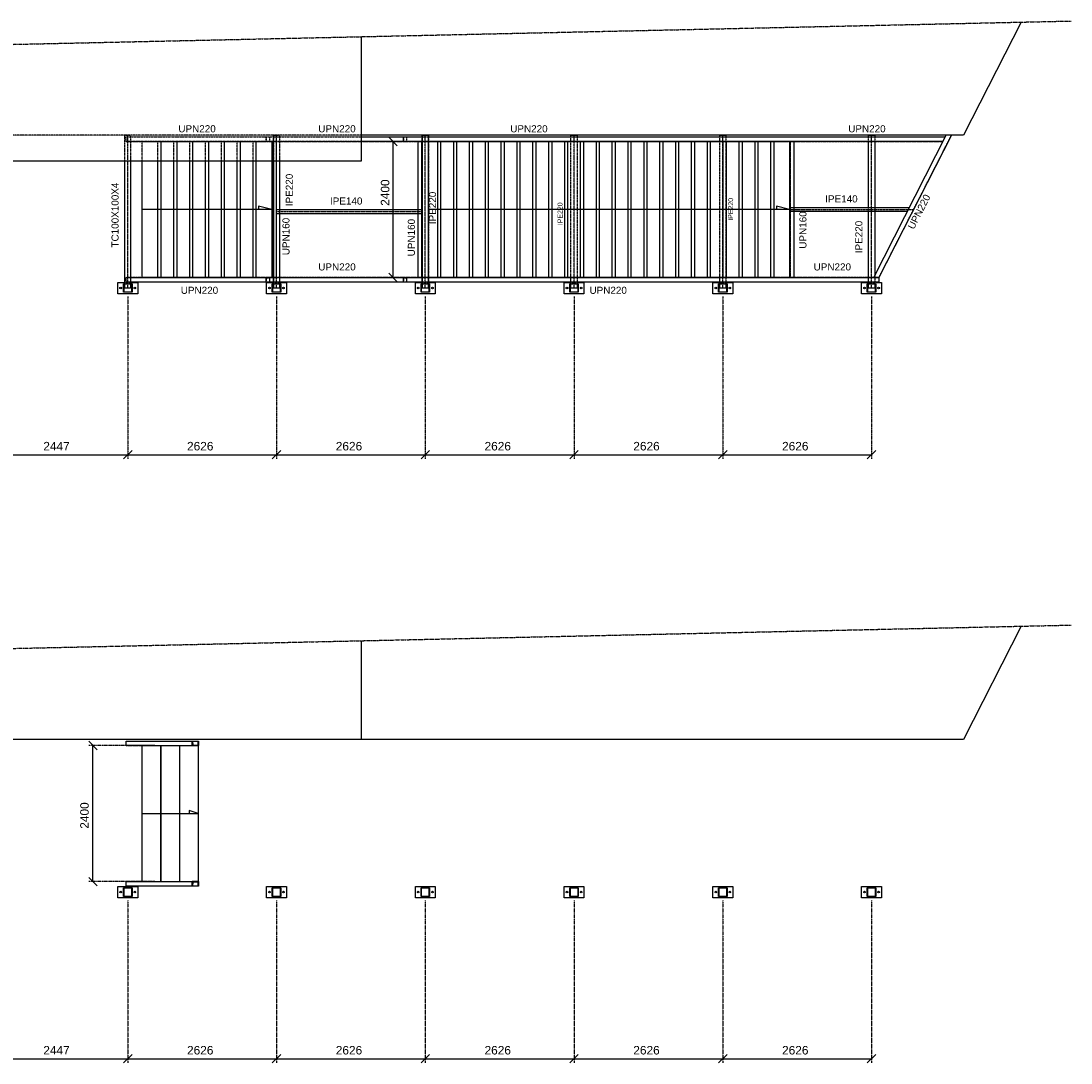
# Model space of a CAD drawing. Header units: millimetres. Extents: x -6159 to 201309, y -25780 to 10326.
# Tile 97 of 128: x 163826 to 165680, y -5652 to -3814. Entities that reach past the tile are written whole.
import ezdxf

# ---------------------------------------------------------------- set-up
doc = ezdxf.new("R2010")
doc.units = ezdxf.units.MM
for name, pattern in [('CENTER', [2, 1.25, -0.25, 0.25, -0.25]), ('DASHED', [0.75, 0.5, -0.25]), ('PHANTOM', [2.5, 1.25, -0.25, 0.25, -0.25, 0.25, -0.25])]:
    doc.linetypes.add(name, pattern=pattern)
for name, color, linetype in [('STRUCAD_01', 4, 'Continuous'), ('STRUCAD_05', 5, 'CENTER'), ('STRUCAD_10', 7, 'DASHED'), ('STRUCAD_15', 7, 'PHANTOM'), ('STRUCADDIM', 7, 'Continuous'), ('STRUCADDTX', 3, 'Continuous'), ('STRUCADSTK', 2, 'Continuous')]:
    doc.layers.add(name, color=color, linetype=linetype)
doc.styles.get("Standard").update_dxf_attribs({"font": 'arial.ttf'})

msp = doc.modelspace()

# ---------------------------------------------------------------- linework, layer by layer
at = {"layer": 'STRUCAD_01', "color": 4, "linetype": 'PHANTOM'}
for p, q in [((162262.472, -3888.972), (165679.607, -3813.632)), ((162262.472, -4954.772), (165679.607, -4879.432))]:
    msp.add_line(p, q, dxfattribs=at)
at = {"layer": 'STRUCAD_01', "color": 4, "linetype": 'Continuous'}
for p, q in [((165591.742, -3815.567), (165490.052, -4015.247)), ((164426.652, -3841.257), (164426.652, -4061.047)), ((165490.052, -4015.247), (164426.652, -4015.247)), ((164426.652, -4018.247), (164500.737, -4018.247)), ((164500.737, -4018.247), (164534.752, -4018.247)), ((164500.737, -4018.247), (164500.737, -4026.247)), ((164534.252, -4018.247), (164534.252, -4015.247)), ((164534.252, -4015.247), (164534.752, -4015.247)), ((164534.752, -4277.247), (164534.752, -4015.247)), ((164534.752, -4015.247), (164544.752, -4015.247)), ((164544.752, -4015.247), (164544.752, -4277.247)), ((164544.752, -4015.247), (164545.252, -4015.247)), ((164544.752, -4018.247), (165172.737, -4018.247)), ((164545.252, -4015.247), (164545.252, -4018.247)), ((164796.852, -4018.247), (164796.852, -4015.247)), ((164796.852, -4015.247), (164807.852, -4015.247)), ((164807.852, -4015.247), (164807.852, -4018.247)), ((165059.452, -4018.247), (165059.452, -4015.247)), ((165059.452, -4015.247), (165070.452, -4015.247)), ((165070.452, -4015.247), (165070.452, -4018.247)), ((165172.737, -4018.247), (165457.977, -4018.247)), ((165322.052, -4018.247), (165322.052, -4015.247)), ((165322.052, -4015.247), (165333.052, -4015.247)), ((165331.672, -4266.247), (165459.507, -4015.247)), ((165333.052, -4015.247), (165333.052, -4018.247)), ((165468.487, -4015.247), (165340.652, -4266.247)), ((164500.737, -4026.247), (164426.652, -4026.247)), ((164534.752, -4026.247), (164500.737, -4026.247)), ((164527.352, -4266.247), (164527.352, -4026.247)), ((164527.352, -4026.247), (164533.852, -4026.247)), ((164533.852, -4026.247), (164533.852, -4266.247)), ((164533.852, -4026.247), (164534.752, -4026.247)), ((164533.852, -4266.247), (164533.852, -4026.247)), ((164544.752, -4026.247), (164566.852, -4026.247)), ((165172.737, -4026.247), (164544.752, -4026.247)), ((164561.852, -4026.247), (164594.852, -4026.247)), ((164561.852, -4266.247), (164561.852, -4026.247)), ((164589.852, -4026.247), (164622.852, -4026.247)), ((164589.852, -4266.247), (164589.852, -4026.247)), ((164617.852, -4026.247), (164650.852, -4026.247)), ((164617.852, -4266.247), (164617.852, -4026.247)), ((164645.852, -4026.247), (164678.852, -4026.247)), ((164645.852, -4266.247), (164645.852, -4026.247)), ((164673.852, -4026.247), (164706.852, -4026.247)), ((164673.852, -4266.247), (164673.852, -4026.247)), ((164701.852, -4026.247), (164734.852, -4026.247)), ((164701.852, -4266.247), (164701.852, -4026.247)), ((164729.852, -4026.247), (164762.852, -4026.247)), ((164729.852, -4266.247), (164729.852, -4026.247)), ((164757.852, -4026.247), (164790.852, -4026.247)), ((164757.852, -4266.247), (164757.852, -4026.247)), ((164785.852, -4026.247), (164818.852, -4026.247)), ((164785.852, -4266.247), (164785.852, -4026.247)), ((164813.852, -4026.247), (164846.852, -4026.247)), ((164813.852, -4266.247), (164813.852, -4026.247)), ((164841.852, -4026.247), (164874.852, -4026.247)), ((164841.852, -4266.247), (164841.852, -4026.247)), ((164869.852, -4026.247), (164902.852, -4026.247)), ((164869.852, -4266.247), (164869.852, -4026.247)), ((164897.852, -4026.247), (164930.852, -4026.247)), ((164897.852, -4266.247), (164897.852, -4026.247)), ((164925.852, -4026.247), (164958.852, -4026.247)), ((164925.852, -4266.247), (164925.852, -4026.247)), ((164953.852, -4026.247), (164986.852, -4026.247)), ((164953.852, -4266.247), (164953.852, -4026.247)), ((164981.852, -4026.247), (165014.852, -4026.247)), ((164981.852, -4266.247), (164981.852, -4026.247)), ((165009.852, -4026.247), (165042.852, -4026.247)), ((165009.852, -4266.247), (165009.852, -4026.247)), ((165037.852, -4026.247), (165070.852, -4026.247)), ((165037.852, -4266.247), (165037.852, -4026.247)), ((165065.852, -4026.247), (165098.852, -4026.247)), ((165065.852, -4266.247), (165065.852, -4026.247)), ((165093.852, -4026.247), (165126.852, -4026.247)), ((165093.852, -4266.247), (165093.852, -4026.247)), ((165121.852, -4026.247), (165154.852, -4026.247)), ((165121.852, -4266.247), (165121.852, -4026.247)), ((165149.852, -4026.247), (165172.737, -4026.247)), ((165149.852, -4266.247), (165149.852, -4026.247)), ((165453.902, -4026.247), (165172.737, -4026.247)), ((165182.852, -4026.247), (165182.852, -4266.247)), ((165183.852, -4026.247), (165190.352, -4026.247)), ((165183.852, -4266.247), (165183.852, -4026.247)), ((165190.352, -4026.247), (165190.352, -4266.247)), ((165322.052, -4142.597), (165322.052, -4026.247)), ((165333.052, -4026.247), (165333.052, -4142.597)), ((164426.652, -4061.047), (162386.052, -4061.047)), ((164009.552, -4277.247), (164009.552, -4061.047)), ((164019.552, -4061.047), (164019.552, -4277.247)), ((164039.852, -4266.247), (164039.852, -4061.047)), ((164067.852, -4266.247), (164067.852, -4061.047)), ((164095.852, -4266.247), (164095.852, -4061.047)), ((164123.852, -4266.247), (164123.852, -4061.047)), ((164151.852, -4266.247), (164151.852, -4061.047)), ((164179.852, -4266.247), (164179.852, -4061.047)), ((164207.852, -4266.247), (164207.852, -4061.047)), ((164235.852, -4266.247), (164235.852, -4061.047)), ((164268.852, -4061.047), (164268.852, -4266.247)), ((164269.852, -4266.247), (164269.852, -4061.047)), ((164272.152, -4277.247), (164272.152, -4061.047)), ((164282.152, -4061.047), (164282.152, -4277.247)), ((164282.652, -4061.047), (164282.652, -4146.347)), ((164268.852, -4146.247), (164039.852, -4146.247)), ((164268.852, -4146.247), (164245.472, -4140.417)), ((164245.472, -4140.417), (164245.472, -4146.247)), ((164282.152, -4146.347), (164533.852, -4146.347)), ((164533.852, -4146.347), (164533.852, -4153.647)), ((165182.852, -4146.247), (164545.252, -4146.247)), ((165182.852, -4146.247), (165159.472, -4140.417)), ((165159.472, -4140.417), (165159.472, -4146.247)), ((165183.852, -4149.897), (165183.852, -4142.597)), ((165183.852, -4142.597), (165394.647, -4142.597)), ((165390.927, -4149.897), (165183.852, -4149.897)), ((165322.052, -4266.247), (165322.052, -4149.897)), ((165333.052, -4149.897), (165333.052, -4263.547)), ((164533.852, -4153.647), (164282.152, -4153.647)), ((164282.652, -4153.647), (164282.652, -4266.247)), ((163997.052, -4294.747), (163997.052, -4274.747)), ((163997.052, -4274.747), (164009.552, -4274.747)), ((164007.052, -4292.247), (164007.052, -4277.247)), ((164007.052, -4277.247), (164007.552, -4277.747)), ((164007.552, -4277.747), (164007.052, -4277.247)), ((164007.052, -4277.247), (164022.052, -4277.247)), ((164007.552, -4277.747), (164007.552, -4291.747)), ((164021.552, -4277.747), (164007.552, -4277.747)), ((164009.552, -4284.747), (164009.552, -4277.747)), ((164019.552, -4266.247), (164258.672, -4266.247)), ((164258.672, -4274.247), (164019.552, -4274.247)), ((164019.552, -4274.747), (164032.052, -4274.747)), ((164019.552, -4277.747), (164019.552, -4284.747)), ((164021.552, -4291.747), (164021.552, -4277.747)), ((164022.052, -4277.247), (164022.052, -4292.247)), ((164032.052, -4274.747), (164032.052, -4294.747)), ((164067.852, -4266.247), (164039.852, -4266.247)), ((164095.852, -4266.247), (164067.852, -4266.247)), ((164123.852, -4266.247), (164095.852, -4266.247)), ((164151.852, -4266.247), (164123.852, -4266.247)), ((164179.852, -4266.247), (164151.852, -4266.247)), ((164207.852, -4266.247), (164179.852, -4266.247)), ((164235.852, -4266.247), (164207.852, -4266.247)), ((164258.672, -4266.247), (164272.152, -4266.247)), ((164258.672, -4274.247), (164258.672, -4266.247)), ((164272.152, -4274.247), (164258.672, -4274.247)), ((164259.652, -4294.747), (164259.652, -4274.747)), ((164259.652, -4274.747), (164271.652, -4274.747)), ((164268.852, -4266.247), (164262.227, -4266.247)), ((164269.652, -4292.247), (164269.652, -4277.247)), ((164269.652, -4277.247), (164270.152, -4277.747)), ((164270.152, -4277.747), (164269.652, -4277.247)), ((164269.652, -4277.247), (164284.652, -4277.247)), ((164272.152, -4266.247), (164269.852, -4266.247)), ((164270.152, -4277.747), (164270.152, -4291.747)), ((164284.152, -4277.747), (164270.152, -4277.747)), ((164271.652, -4277.247), (164271.652, -4274.247)), ((164271.652, -4284.747), (164271.652, -4277.747)), ((164272.152, -4284.747), (164272.152, -4277.747)), ((164282.152, -4266.247), (164500.737, -4266.247)), ((164500.737, -4274.247), (164282.152, -4274.247)), ((164282.152, -4277.747), (164282.152, -4284.747)), ((164282.652, -4274.247), (164282.652, -4277.247)), ((164282.652, -4274.747), (164294.652, -4274.747)), ((164282.652, -4277.747), (164282.652, -4284.747)), ((164284.152, -4291.747), (164284.152, -4277.747)), ((164284.652, -4277.247), (164284.652, -4292.247)), ((164294.652, -4274.747), (164294.652, -4294.747)), ((164500.737, -4266.247), (164534.752, -4266.247)), ((164500.737, -4266.247), (164500.737, -4274.247)), ((164534.752, -4274.247), (164500.737, -4274.247)), ((164522.252, -4294.747), (164522.252, -4274.747)), ((164522.252, -4274.747), (164534.252, -4274.747)), ((164533.852, -4266.247), (164527.352, -4266.247)), ((164532.252, -4292.247), (164532.252, -4277.247)), ((164532.252, -4277.247), (164532.752, -4277.747)), ((164532.752, -4277.747), (164532.252, -4277.247)), ((164532.252, -4277.247), (164547.252, -4277.247)), ((164532.752, -4277.747), (164532.752, -4291.747)), ((164546.752, -4277.747), (164532.752, -4277.747)), ((164534.752, -4266.247), (164533.852, -4266.247)), ((164534.252, -4277.247), (164534.252, -4274.247)), ((164534.252, -4284.747), (164534.252, -4277.747)), ((164534.752, -4284.747), (164534.752, -4277.747)), ((164544.752, -4266.247), (165172.737, -4266.247)), ((164561.852, -4266.247), (164544.752, -4266.247)), ((165172.737, -4274.247), (164544.752, -4274.247)), ((164544.752, -4277.747), (164544.752, -4284.747)), ((164545.252, -4274.247), (164545.252, -4277.247)), ((164545.252, -4274.747), (164557.252, -4274.747)), ((164545.252, -4277.747), (164545.252, -4284.747)), ((164546.752, -4291.747), (164546.752, -4277.747)), ((164547.252, -4277.247), (164547.252, -4292.247)), ((164557.252, -4274.747), (164557.252, -4294.747)), ((164589.852, -4266.247), (164561.852, -4266.247)), ((164617.852, -4266.247), (164589.852, -4266.247)), ((164645.852, -4266.247), (164617.852, -4266.247)), ((164673.852, -4266.247), (164645.852, -4266.247)), ((164701.852, -4266.247), (164673.852, -4266.247)), ((164729.852, -4266.247), (164701.852, -4266.247)), ((164757.852, -4266.247), (164729.852, -4266.247)), ((164785.852, -4266.247), (164757.852, -4266.247)), ((164784.852, -4294.747), (164784.852, -4274.747)), ((164784.852, -4274.747), (164796.852, -4274.747)), ((164813.852, -4266.247), (164785.852, -4266.247)), ((164794.852, -4292.247), (164794.852, -4277.247)), ((164794.852, -4277.247), (164795.352, -4277.747)), ((164795.352, -4277.747), (164794.852, -4277.247)), ((164794.852, -4277.247), (164809.852, -4277.247)), ((164795.352, -4277.747), (164795.352, -4291.747)), ((164809.352, -4277.747), (164795.352, -4277.747)), ((164796.852, -4277.247), (164796.852, -4274.247)), ((164796.852, -4284.747), (164796.852, -4277.747)), ((164807.852, -4274.247), (164807.852, -4277.247)), ((164807.852, -4274.747), (164819.852, -4274.747)), ((164807.852, -4277.747), (164807.852, -4284.747)), ((164809.352, -4291.747), (164809.352, -4277.747)), ((164809.852, -4277.247), (164809.852, -4292.247)), ((164841.852, -4266.247), (164813.852, -4266.247)), ((164819.852, -4274.747), (164819.852, -4294.747)), ((164869.852, -4266.247), (164841.852, -4266.247)), ((164897.852, -4266.247), (164869.852, -4266.247)), ((164925.852, -4266.247), (164897.852, -4266.247)), ((164953.852, -4266.247), (164925.852, -4266.247)), ((164981.852, -4266.247), (164953.852, -4266.247)), ((165009.852, -4266.247), (164981.852, -4266.247)), ((165037.852, -4266.247), (165009.852, -4266.247)), ((165065.852, -4266.247), (165037.852, -4266.247)), ((165047.452, -4294.747), (165047.452, -4274.747)), ((165047.452, -4274.747), (165059.452, -4274.747)), ((165057.452, -4292.247), (165057.452, -4277.247)), ((165057.452, -4277.247), (165057.952, -4277.747)), ((165057.952, -4277.747), (165057.452, -4277.247)), ((165057.452, -4277.247), (165072.452, -4277.247)), ((165057.952, -4277.747), (165057.952, -4291.747)), ((165071.952, -4277.747), (165057.952, -4277.747)), ((165059.452, -4277.247), (165059.452, -4274.247)), ((165059.452, -4284.747), (165059.452, -4277.747)), ((165093.852, -4266.247), (165065.852, -4266.247)), ((165070.452, -4274.247), (165070.452, -4277.247)), ((165070.452, -4274.747), (165082.452, -4274.747)), ((165070.452, -4277.747), (165070.452, -4284.747)), ((165071.952, -4291.747), (165071.952, -4277.747)), ((165072.452, -4277.247), (165072.452, -4292.247)), ((165082.452, -4274.747), (165082.452, -4294.747)), ((165121.852, -4266.247), (165093.852, -4266.247)), ((165149.852, -4266.247), (165121.852, -4266.247)), ((165172.737, -4266.247), (165340.652, -4266.247)), ((165340.652, -4274.247), (165172.737, -4274.247)), ((165182.852, -4266.247), (165176.377, -4266.247)), ((165190.352, -4266.247), (165183.852, -4266.247)), ((165310.052, -4294.747), (165310.052, -4274.747)), ((165310.052, -4274.747), (165322.052, -4274.747)), ((165320.052, -4292.247), (165320.052, -4277.247)), ((165320.052, -4277.247), (165320.552, -4277.747)), ((165320.552, -4277.747), (165320.052, -4277.247)), ((165320.052, -4277.247), (165335.052, -4277.247)), ((165320.552, -4277.747), (165320.552, -4291.747)), ((165334.552, -4277.747), (165320.552, -4277.747)), ((165322.052, -4277.247), (165322.052, -4274.247)), ((165322.052, -4284.747), (165322.052, -4277.747)), ((165333.052, -4276.227), (165333.052, -4277.247)), ((165333.052, -4277.747), (165333.052, -4284.747)), ((165334.552, -4291.747), (165334.552, -4277.747)), ((165335.052, -4277.247), (165335.052, -4292.247)), ((165336.327, -4274.747), (165345.052, -4274.747)), ((165340.652, -4266.247), (165340.652, -4274.247)), ((165345.052, -4274.747), (165345.052, -4294.747)), ((164032.052, -4294.747), (163997.052, -4294.747)), ((164000.807, -4284.027), (164002.052, -4283.307)), ((164000.807, -4285.467), (164000.807, -4284.027)), ((164002.052, -4286.187), (164000.807, -4285.467)), ((164002.052, -4283.307), (164003.297, -4284.027)), ((164003.297, -4285.467), (164002.052, -4286.187)), ((164003.297, -4284.027), (164003.297, -4285.467)), ((164022.052, -4292.247), (164007.052, -4292.247)), ((164007.552, -4291.747), (164021.552, -4291.747)), ((164019.552, -4284.747), (164009.552, -4284.747)), ((164025.807, -4284.027), (164027.052, -4283.307)), ((164025.807, -4285.467), (164025.807, -4284.027)), ((164027.052, -4286.187), (164025.807, -4285.467)), ((164027.052, -4283.307), (164028.297, -4284.027)), ((164028.297, -4285.467), (164027.052, -4286.187)), ((164028.297, -4284.027), (164028.297, -4285.467)), ((164294.652, -4294.747), (164259.652, -4294.747)), ((164263.407, -4284.027), (164264.652, -4283.307)), ((164263.407, -4285.467), (164263.407, -4284.027)), ((164264.652, -4286.187), (164263.407, -4285.467)), ((164264.652, -4283.307), (164265.897, -4284.027)), ((164265.897, -4285.467), (164264.652, -4286.187)), ((164265.897, -4284.027), (164265.897, -4285.467)), ((164284.652, -4292.247), (164269.652, -4292.247)), ((164270.152, -4291.747), (164284.152, -4291.747)), ((164282.652, -4284.747), (164271.652, -4284.747)), ((164282.152, -4284.747), (164272.152, -4284.747)), ((164288.407, -4284.027), (164289.652, -4283.307)), ((164288.407, -4285.467), (164288.407, -4284.027)), ((164289.652, -4286.187), (164288.407, -4285.467)), ((164289.652, -4283.307), (164290.897, -4284.027)), ((164290.897, -4285.467), (164289.652, -4286.187)), ((164290.897, -4284.027), (164290.897, -4285.467)), ((164557.252, -4294.747), (164522.252, -4294.747)), ((164526.007, -4284.027), (164527.252, -4283.307)), ((164526.007, -4285.467), (164526.007, -4284.027)), ((164527.252, -4286.187), (164526.007, -4285.467)), ((164527.252, -4283.307), (164528.497, -4284.027)), ((164528.497, -4285.467), (164527.252, -4286.187)), ((164528.497, -4284.027), (164528.497, -4285.467)), ((164547.252, -4292.247), (164532.252, -4292.247)), ((164532.752, -4291.747), (164546.752, -4291.747)), ((164545.252, -4284.747), (164534.252, -4284.747)), ((164544.752, -4284.747), (164534.752, -4284.747)), ((164551.007, -4284.027), (164552.252, -4283.307)), ((164551.007, -4285.467), (164551.007, -4284.027)), ((164552.252, -4286.187), (164551.007, -4285.467)), ((164552.252, -4283.307), (164553.497, -4284.027)), ((164553.497, -4285.467), (164552.252, -4286.187)), ((164553.497, -4284.027), (164553.497, -4285.467)), ((164819.852, -4294.747), (164784.852, -4294.747)), ((164788.607, -4284.027), (164789.852, -4283.307)), ((164788.607, -4285.467), (164788.607, -4284.027)), ((164789.852, -4286.187), (164788.607, -4285.467)), ((164789.852, -4283.307), (164791.097, -4284.027)), ((164791.097, -4285.467), (164789.852, -4286.187)), ((164791.097, -4284.027), (164791.097, -4285.467)), ((164809.852, -4292.247), (164794.852, -4292.247)), ((164795.352, -4291.747), (164809.352, -4291.747)), ((164807.852, -4284.747), (164796.852, -4284.747)), ((164813.607, -4284.027), (164814.852, -4283.307)), ((164813.607, -4285.467), (164813.607, -4284.027)), ((164814.852, -4286.187), (164813.607, -4285.467)), ((164814.852, -4283.307), (164816.097, -4284.027)), ((164816.097, -4285.467), (164814.852, -4286.187)), ((164816.097, -4284.027), (164816.097, -4285.467)), ((165082.452, -4294.747), (165047.452, -4294.747)), ((165051.207, -4284.027), (165052.452, -4283.307)), ((165051.207, -4285.467), (165051.207, -4284.027)), ((165052.452, -4286.187), (165051.207, -4285.467)), ((165052.452, -4283.307), (165053.697, -4284.027)), ((165053.697, -4285.467), (165052.452, -4286.187)), ((165053.697, -4284.027), (165053.697, -4285.467)), ((165072.452, -4292.247), (165057.452, -4292.247)), ((165057.952, -4291.747), (165071.952, -4291.747)), ((165070.452, -4284.747), (165059.452, -4284.747)), ((165076.207, -4284.027), (165077.452, -4283.307)), ((165076.207, -4285.467), (165076.207, -4284.027)), ((165077.452, -4286.187), (165076.207, -4285.467)), ((165077.452, -4283.307), (165078.697, -4284.027)), ((165078.697, -4285.467), (165077.452, -4286.187)), ((165078.697, -4284.027), (165078.697, -4285.467)), ((165345.052, -4294.747), (165310.052, -4294.747)), ((165313.807, -4284.027), (165315.052, -4283.307)), ((165313.807, -4285.467), (165313.807, -4284.027)), ((165315.052, -4286.187), (165313.807, -4285.467)), ((165315.052, -4283.307), (165316.297, -4284.027)), ((165316.297, -4285.467), (165315.052, -4286.187)), ((165316.297, -4284.027), (165316.297, -4285.467)), ((165335.052, -4292.247), (165320.052, -4292.247)), ((165320.552, -4291.747), (165334.552, -4291.747)), ((165333.052, -4284.747), (165322.052, -4284.747)), ((165338.807, -4284.027), (165340.052, -4283.307)), ((165338.807, -4285.467), (165338.807, -4284.027)), ((165340.052, -4286.187), (165338.807, -4285.467)), ((165340.052, -4283.307), (165341.297, -4284.027)), ((165341.297, -4285.467), (165340.052, -4286.187)), ((165341.297, -4284.027), (165341.297, -4285.467)), ((165591.742, -4881.367), (165490.052, -5081.047)), ((164426.652, -4907.057), (164426.652, -5081.047)), ((165490.052, -5081.047), (162386.052, -5081.047)), ((164011.852, -5092.047), (164011.852, -5084.047)), ((164011.852, -5084.047), (164138.852, -5084.047)), ((164062.382, -5092.047), (164011.852, -5092.047)), ((164039.852, -5332.047), (164039.852, -5092.047)), ((164039.852, -5092.047), (164138.852, -5092.047)), ((164072.852, -5092.047), (164072.852, -5332.047)), ((164072.852, -5332.047), (164072.852, -5092.047)), ((164105.852, -5092.047), (164105.852, -5332.047)), ((164128.382, -5084.047), (164138.942, -5084.047)), ((164128.382, -5084.047), (164128.852, -5084.047)), ((164128.382, -5092.047), (164128.382, -5084.047)), ((164135.947, -5092.047), (164128.382, -5092.047)), ((164128.852, -5084.047), (164129.167, -5091.147)), ((164129.167, -5091.147), (164138.632, -5091.147)), ((164135.947, -5092.047), (164138.852, -5092.047)), ((164138.632, -5091.147), (164138.942, -5084.047)), ((164138.852, -5092.047), (164138.852, -5332.047)), ((164139.412, -5092.047), (164138.852, -5092.047)), ((164138.942, -5084.047), (164139.412, -5084.047)), ((164139.412, -5084.047), (164139.412, -5092.047)), ((164138.852, -5212.047), (164122.972, -5206.692)), ((164122.972, -5206.692), (164122.972, -5212.047)), ((164039.852, -5212.047), (164138.852, -5212.047)), ((164011.852, -5340.047), (164011.852, -5332.047)), ((164011.852, -5332.047), (164138.852, -5332.047)), ((164128.382, -5332.047), (164139.412, -5332.047)), ((164128.382, -5340.047), (164128.382, -5332.047)), ((164138.852, -5332.047), (164128.382, -5332.047)), ((164129.167, -5332.947), (164128.852, -5340.047)), ((164138.632, -5332.947), (164129.167, -5332.947)), ((164138.942, -5340.047), (164138.632, -5332.947)), ((164139.412, -5332.047), (164139.412, -5340.047)), ((163997.052, -5360.547), (163997.052, -5340.547)), ((163997.052, -5340.547), (164032.052, -5340.547)), ((164000.807, -5349.827), (164002.052, -5349.107)), ((164000.807, -5351.267), (164000.807, -5349.827)), ((164002.052, -5351.987), (164000.807, -5351.267)), ((164002.052, -5349.107), (164003.297, -5349.827)), ((164003.297, -5351.267), (164002.052, -5351.987)), ((164003.297, -5349.827), (164003.297, -5351.267)), ((164007.052, -5358.047), (164007.052, -5343.047)), ((164007.052, -5343.047), (164007.552, -5343.547)), ((164007.552, -5343.547), (164007.052, -5343.047)), ((164007.052, -5343.047), (164022.052, -5343.047)), ((164007.552, -5343.547), (164007.552, -5357.547)), ((164021.552, -5343.547), (164007.552, -5343.547)), ((164138.852, -5340.047), (164011.852, -5340.047)), ((164021.552, -5357.547), (164021.552, -5343.547)), ((164022.052, -5343.047), (164022.052, -5358.047)), ((164025.807, -5349.827), (164027.052, -5349.107)), ((164025.807, -5351.267), (164025.807, -5349.827)), ((164027.052, -5351.987), (164025.807, -5351.267)), ((164027.052, -5349.107), (164028.297, -5349.827)), ((164028.297, -5351.267), (164027.052, -5351.987)), ((164028.297, -5349.827), (164028.297, -5351.267)), ((164032.052, -5340.547), (164032.052, -5360.547)), ((164128.852, -5340.047), (164128.382, -5340.047)), ((164138.942, -5340.047), (164128.852, -5340.047)), ((164139.412, -5340.047), (164138.942, -5340.047)), ((164259.652, -5360.547), (164259.652, -5340.547)), ((164259.652, -5340.547), (164294.652, -5340.547)), ((164263.407, -5349.827), (164264.652, -5349.107)), ((164263.407, -5351.267), (164263.407, -5349.827)), ((164264.652, -5351.987), (164263.407, -5351.267)), ((164264.652, -5349.107), (164265.897, -5349.827)), ((164265.897, -5351.267), (164264.652, -5351.987)), ((164265.897, -5349.827), (164265.897, -5351.267)), ((164269.652, -5358.047), (164269.652, -5343.047)), ((164269.652, -5343.047), (164270.152, -5343.547)), ((164270.152, -5343.547), (164269.652, -5343.047)), ((164269.652, -5343.047), (164284.652, -5343.047)), ((164270.152, -5343.547), (164270.152, -5357.547)), ((164284.152, -5343.547), (164270.152, -5343.547)), ((164284.152, -5357.547), (164284.152, -5343.547)), ((164284.652, -5343.047), (164284.652, -5358.047)), ((164288.407, -5349.827), (164289.652, -5349.107)), ((164288.407, -5351.267), (164288.407, -5349.827)), ((164289.652, -5351.987), (164288.407, -5351.267)), ((164289.652, -5349.107), (164290.897, -5349.827)), ((164290.897, -5351.267), (164289.652, -5351.987)), ((164290.897, -5349.827), (164290.897, -5351.267)), ((164294.652, -5340.547), (164294.652, -5360.547)), ((164522.252, -5360.547), (164522.252, -5340.547)), ((164522.252, -5340.547), (164557.252, -5340.547)), ((164526.007, -5349.827), (164527.252, -5349.107)), ((164526.007, -5351.267), (164526.007, -5349.827)), ((164527.252, -5351.987), (164526.007, -5351.267)), ((164527.252, -5349.107), (164528.497, -5349.827)), ((164528.497, -5351.267), (164527.252, -5351.987)), ((164528.497, -5349.827), (164528.497, -5351.267)), ((164532.252, -5358.047), (164532.252, -5343.047)), ((164532.252, -5343.047), (164532.752, -5343.547)), ((164532.752, -5343.547), (164532.252, -5343.047)), ((164532.252, -5343.047), (164547.252, -5343.047)), ((164532.752, -5343.547), (164532.752, -5357.547)), ((164546.752, -5343.547), (164532.752, -5343.547)), ((164546.752, -5357.547), (164546.752, -5343.547)), ((164547.252, -5343.047), (164547.252, -5358.047)), ((164551.007, -5349.827), (164552.252, -5349.107)), ((164551.007, -5351.267), (164551.007, -5349.827)), ((164552.252, -5351.987), (164551.007, -5351.267)), ((164552.252, -5349.107), (164553.497, -5349.827)), ((164553.497, -5351.267), (164552.252, -5351.987)), ((164553.497, -5349.827), (164553.497, -5351.267)), ((164557.252, -5340.547), (164557.252, -5360.547)), ((164784.852, -5360.547), (164784.852, -5340.547)), ((164784.852, -5340.547), (164819.852, -5340.547)), ((164788.607, -5349.827), (164789.852, -5349.107)), ((164788.607, -5351.267), (164788.607, -5349.827)), ((164789.852, -5351.987), (164788.607, -5351.267)), ((164789.852, -5349.107), (164791.097, -5349.827)), ((164791.097, -5351.267), (164789.852, -5351.987)), ((164791.097, -5349.827), (164791.097, -5351.267)), ((164794.852, -5358.047), (164794.852, -5343.047)), ((164794.852, -5343.047), (164795.352, -5343.547)), ((164795.352, -5343.547), (164794.852, -5343.047)), ((164794.852, -5343.047), (164809.852, -5343.047)), ((164795.352, -5343.547), (164795.352, -5357.547)), ((164809.352, -5343.547), (164795.352, -5343.547)), ((164809.352, -5357.547), (164809.352, -5343.547)), ((164809.852, -5343.047), (164809.852, -5358.047)), ((164813.607, -5349.827), (164814.852, -5349.107)), ((164813.607, -5351.267), (164813.607, -5349.827)), ((164814.852, -5351.987), (164813.607, -5351.267)), ((164814.852, -5349.107), (164816.097, -5349.827)), ((164816.097, -5351.267), (164814.852, -5351.987)), ((164816.097, -5349.827), (164816.097, -5351.267)), ((164819.852, -5340.547), (164819.852, -5360.547)), ((165047.452, -5360.547), (165047.452, -5340.547)), ((165047.452, -5340.547), (165082.452, -5340.547)), ((165051.207, -5349.827), (165052.452, -5349.107)), ((165051.207, -5351.267), (165051.207, -5349.827)), ((165052.452, -5351.987), (165051.207, -5351.267)), ((165052.452, -5349.107), (165053.697, -5349.827)), ((165053.697, -5351.267), (165052.452, -5351.987)), ((165053.697, -5349.827), (165053.697, -5351.267)), ((165057.452, -5358.047), (165057.452, -5343.047)), ((165057.452, -5343.047), (165057.952, -5343.547)), ((165057.952, -5343.547), (165057.452, -5343.047)), ((165057.452, -5343.047), (165072.452, -5343.047)), ((165057.952, -5343.547), (165057.952, -5357.547)), ((165071.952, -5343.547), (165057.952, -5343.547)), ((165071.952, -5357.547), (165071.952, -5343.547)), ((165072.452, -5343.047), (165072.452, -5358.047)), ((165076.207, -5349.827), (165077.452, -5349.107)), ((165076.207, -5351.267), (165076.207, -5349.827)), ((165077.452, -5351.987), (165076.207, -5351.267)), ((165077.452, -5349.107), (165078.697, -5349.827)), ((165078.697, -5351.267), (165077.452, -5351.987)), ((165078.697, -5349.827), (165078.697, -5351.267)), ((165082.452, -5340.547), (165082.452, -5360.547)), ((165310.052, -5360.547), (165310.052, -5340.547)), ((165310.052, -5340.547), (165345.052, -5340.547)), ((165313.807, -5349.827), (165315.052, -5349.107)), ((165313.807, -5351.267), (165313.807, -5349.827)), ((165315.052, -5351.987), (165313.807, -5351.267)), ((165315.052, -5349.107), (165316.297, -5349.827)), ((165316.297, -5351.267), (165315.052, -5351.987)), ((165316.297, -5349.827), (165316.297, -5351.267)), ((165320.052, -5358.047), (165320.052, -5343.047)), ((165320.052, -5343.047), (165320.552, -5343.547)), ((165320.552, -5343.547), (165320.052, -5343.047)), ((165320.052, -5343.047), (165335.052, -5343.047)), ((165320.552, -5343.547), (165320.552, -5357.547)), ((165334.552, -5343.547), (165320.552, -5343.547)), ((165334.552, -5357.547), (165334.552, -5343.547)), ((165335.052, -5343.047), (165335.052, -5358.047)), ((165338.807, -5349.827), (165340.052, -5349.107)), ((165338.807, -5351.267), (165338.807, -5349.827)), ((165340.052, -5351.987), (165338.807, -5351.267)), ((165340.052, -5349.107), (165341.297, -5349.827)), ((165341.297, -5351.267), (165340.052, -5351.987)), ((165341.297, -5349.827), (165341.297, -5351.267)), ((165345.052, -5340.547), (165345.052, -5360.547)), ((164032.052, -5360.547), (163997.052, -5360.547)), ((164022.052, -5358.047), (164007.052, -5358.047)), ((164007.552, -5357.547), (164021.552, -5357.547)), ((164294.652, -5360.547), (164259.652, -5360.547)), ((164284.652, -5358.047), (164269.652, -5358.047)), ((164270.152, -5357.547), (164284.152, -5357.547)), ((164557.252, -5360.547), (164522.252, -5360.547)), ((164547.252, -5358.047), (164532.252, -5358.047)), ((164532.752, -5357.547), (164546.752, -5357.547)), ((164819.852, -5360.547), (164784.852, -5360.547)), ((164809.852, -5358.047), (164794.852, -5358.047)), ((164795.352, -5357.547), (164809.352, -5357.547)), ((165082.452, -5360.547), (165047.452, -5360.547)), ((165072.452, -5358.047), (165057.452, -5358.047)), ((165057.952, -5357.547), (165071.952, -5357.547)), ((165345.052, -5360.547), (165310.052, -5360.547)), ((165335.052, -5358.047), (165320.052, -5358.047)), ((165320.552, -5357.547), (165334.552, -5357.547))]:
    msp.add_line(p, q, dxfattribs=at)
at = {"layer": 'STRUCAD_05', "color": 5, "linetype": 'CENTER'}
for p, q in [((164014.552, -4284.747), (164014.552, -4015.247)), ((164277.152, -4284.747), (164277.152, -4015.247)), ((164277.152, -4284.747), (164277.152, -4015.247)), ((164539.752, -4284.747), (164539.752, -4015.247)), ((164539.752, -4284.747), (164539.752, -4015.247)), ((164802.352, -4284.747), (164802.352, -4015.247)), ((165064.952, -4284.747), (165064.952, -4015.247)), ((165327.552, -4284.747), (165327.552, -4015.247)), ((165340.652, -4266.247), (165468.487, -4015.247)), ((164011.852, -4026.247), (164263.852, -4026.247)), ((164072.852, -4026.247), (164072.852, -4266.247)), ((164100.852, -4026.247), (164100.852, -4266.247)), ((164128.852, -4026.247), (164128.852, -4266.247)), ((164156.852, -4026.247), (164156.852, -4266.247)), ((164184.852, -4026.247), (164184.852, -4266.247)), ((164212.852, -4026.247), (164212.852, -4266.247)), ((164240.852, -4026.247), (164240.852, -4266.247)), ((164263.852, -4026.247), (164505.852, -4026.247)), ((164268.852, -4026.247), (164268.852, -4266.247)), ((164269.852, -4026.247), (164269.852, -4266.247)), ((164505.852, -4026.247), (165177.852, -4026.247)), ((164533.852, -4266.247), (164533.852, -4026.247)), ((164566.852, -4026.247), (164566.852, -4266.247)), ((164594.852, -4026.247), (164594.852, -4266.247)), ((164622.852, -4026.247), (164622.852, -4266.247)), ((164650.852, -4026.247), (164650.852, -4266.247)), ((164678.852, -4026.247), (164678.852, -4266.247)), ((164706.852, -4026.247), (164706.852, -4266.247)), ((164734.852, -4026.247), (164734.852, -4266.247)), ((164762.852, -4026.247), (164762.852, -4266.247)), ((164790.852, -4026.247), (164790.852, -4266.247)), ((164818.852, -4026.247), (164818.852, -4266.247)), ((164846.852, -4026.247), (164846.852, -4266.247)), ((164874.852, -4026.247), (164874.852, -4266.247)), ((164902.852, -4026.247), (164902.852, -4266.247)), ((164930.852, -4026.247), (164930.852, -4266.247)), ((164958.852, -4026.247), (164958.852, -4266.247)), ((164986.852, -4026.247), (164986.852, -4266.247)), ((165014.852, -4026.247), (165014.852, -4266.247)), ((165042.852, -4026.247), (165042.852, -4266.247)), ((165070.852, -4026.247), (165070.852, -4266.247)), ((165098.852, -4026.247), (165098.852, -4266.247)), ((165126.852, -4026.247), (165126.852, -4266.247)), ((165154.852, -4026.247), (165154.852, -4266.247)), ((165177.852, -4026.247), (165453.902, -4026.247)), ((165182.852, -4026.247), (165182.852, -4266.247)), ((165183.852, -4026.247), (165183.852, -4266.247)), ((164277.152, -4149.997), (164533.852, -4149.997)), ((165183.852, -4146.247), (165401.767, -4146.247)), ((164263.852, -4266.247), (164011.852, -4266.247)), ((164505.852, -4266.247), (164263.852, -4266.247)), ((165177.852, -4266.247), (164505.852, -4266.247)), ((165340.652, -4266.247), (165177.852, -4266.247)), ((164011.852, -5092.047), (164062.382, -5092.047)), ((164072.852, -5092.047), (164072.852, -5332.047)), ((164105.852, -5092.047), (164105.852, -5332.047)), ((164138.852, -5092.047), (164138.852, -5332.047)), ((164062.382, -5332.047), (164011.852, -5332.047))]:
    msp.add_line(p, q, dxfattribs=at)
at = {"layer": 'STRUCAD_10', "color": 7, "linetype": 'DASHED'}
for p, q in [((164426.652, -4015.247), (162386.052, -4015.247)), ((164009.552, -4061.047), (164009.552, -4015.247)), ((164009.552, -4015.247), (164019.552, -4015.247)), ((164011.852, -4026.247), (164011.852, -4018.247)), ((164011.852, -4018.247), (164258.672, -4018.247)), ((164019.552, -4015.247), (164019.552, -4061.047)), ((164258.672, -4026.247), (164258.672, -4018.247)), ((164258.672, -4018.247), (164426.652, -4018.247)), ((164258.927, -4018.247), (164259.092, -4025.347)), ((164264.587, -4018.247), (164264.587, -4026.247)), ((164271.652, -4274.247), (164271.652, -4015.247)), ((164271.652, -4015.247), (164272.152, -4015.247)), ((164272.152, -4061.047), (164272.152, -4015.247)), ((164272.152, -4015.247), (164282.152, -4015.247)), ((164282.152, -4015.247), (164282.152, -4061.047)), ((164282.152, -4015.247), (164282.652, -4015.247)), ((164282.652, -4015.247), (164282.652, -4061.047)), ((164500.992, -4018.247), (164501.157, -4025.347)), ((164506.707, -4018.247), (164506.707, -4026.247)), ((164534.252, -4274.247), (164534.252, -4018.247)), ((164534.752, -4018.247), (164544.752, -4018.247)), ((164545.252, -4018.247), (164545.252, -4274.247)), ((164796.852, -4274.247), (164796.852, -4018.247)), ((164807.852, -4018.247), (164807.852, -4274.247)), ((165059.452, -4274.247), (165059.452, -4018.247)), ((165070.452, -4018.247), (165070.452, -4274.247)), ((165322.052, -4026.247), (165322.052, -4018.247)), ((165333.052, -4018.247), (165333.052, -4026.247)), ((164258.672, -4026.247), (164011.852, -4026.247)), ((164039.852, -4026.247), (164072.852, -4026.247)), ((164039.852, -4061.047), (164039.852, -4026.247)), ((164067.852, -4026.247), (164100.852, -4026.247)), ((164067.852, -4061.047), (164067.852, -4026.247)), ((164072.852, -4026.247), (164072.852, -4266.247)), ((164095.852, -4026.247), (164128.852, -4026.247)), ((164095.852, -4061.047), (164095.852, -4026.247)), ((164100.852, -4026.247), (164100.852, -4266.247)), ((164123.852, -4026.247), (164156.852, -4026.247)), ((164123.852, -4061.047), (164123.852, -4026.247)), ((164128.852, -4026.247), (164128.852, -4266.247)), ((164151.852, -4026.247), (164184.852, -4026.247)), ((164151.852, -4061.047), (164151.852, -4026.247)), ((164156.852, -4026.247), (164156.852, -4266.247)), ((164179.852, -4026.247), (164212.852, -4026.247)), ((164179.852, -4061.047), (164179.852, -4026.247)), ((164184.852, -4026.247), (164184.852, -4266.247)), ((164207.852, -4026.247), (164240.852, -4026.247)), ((164207.852, -4061.047), (164207.852, -4026.247)), ((164212.852, -4026.247), (164212.852, -4266.247)), ((164235.852, -4026.247), (164258.672, -4026.247)), ((164235.852, -4061.047), (164235.852, -4026.247)), ((164240.852, -4026.247), (164240.852, -4266.247)), ((164426.652, -4026.247), (164258.672, -4026.247)), ((164259.092, -4025.347), (164264.167, -4025.347)), ((164268.852, -4026.247), (164268.852, -4061.047)), ((164269.852, -4026.247), (164276.352, -4026.247)), ((164269.852, -4061.047), (164269.852, -4026.247)), ((164276.352, -4026.247), (164276.352, -4266.247)), ((164501.157, -4025.347), (164506.287, -4025.347)), ((164534.752, -4026.247), (164544.752, -4026.247)), ((164544.752, -4026.247), (164534.752, -4026.247)), ((164566.852, -4026.247), (164566.852, -4266.247)), ((164594.852, -4026.247), (164594.852, -4266.247)), ((164622.852, -4026.247), (164622.852, -4266.247)), ((164650.852, -4026.247), (164650.852, -4266.247)), ((164678.852, -4026.247), (164678.852, -4266.247)), ((164706.852, -4026.247), (164706.852, -4266.247)), ((164734.852, -4026.247), (164734.852, -4266.247)), ((164762.852, -4026.247), (164762.852, -4266.247)), ((164790.852, -4026.247), (164790.852, -4266.247)), ((164818.852, -4026.247), (164818.852, -4266.247)), ((164846.852, -4026.247), (164846.852, -4266.247)), ((164874.852, -4026.247), (164874.852, -4266.247)), ((164902.852, -4026.247), (164902.852, -4266.247)), ((164930.852, -4026.247), (164930.852, -4266.247)), ((164958.852, -4026.247), (164958.852, -4266.247)), ((164986.852, -4026.247), (164986.852, -4266.247)), ((165014.852, -4026.247), (165014.852, -4266.247)), ((165042.852, -4026.247), (165042.852, -4266.247)), ((165070.852, -4026.247), (165070.852, -4266.247)), ((165098.852, -4026.247), (165098.852, -4266.247)), ((165126.852, -4026.247), (165126.852, -4266.247)), ((165154.852, -4026.247), (165154.852, -4266.247)), ((164277.152, -4153.647), (164277.152, -4146.347)), ((164277.152, -4146.347), (164282.152, -4146.347)), ((164282.652, -4146.347), (164282.652, -4153.647)), ((165322.052, -4149.897), (165322.052, -4142.597)), ((165333.052, -4142.597), (165333.052, -4149.897)), ((164282.152, -4153.647), (164277.152, -4153.647)), ((164009.552, -4274.747), (164019.552, -4274.747)), ((164009.552, -4277.747), (164009.552, -4277.247)), ((164011.852, -4274.247), (164011.852, -4266.247)), ((164011.852, -4266.247), (164019.552, -4266.247)), ((164019.552, -4274.247), (164011.852, -4274.247)), ((164019.552, -4277.247), (164019.552, -4277.747)), ((164259.092, -4267.147), (164258.927, -4274.247)), ((164264.167, -4267.147), (164259.092, -4267.147)), ((164264.587, -4266.247), (164264.587, -4274.247)), ((164271.652, -4274.747), (164282.652, -4274.747)), ((164271.652, -4277.747), (164271.652, -4277.247)), ((164276.352, -4266.247), (164272.152, -4266.247)), ((164272.152, -4266.247), (164282.152, -4266.247)), ((164282.152, -4274.247), (164272.152, -4274.247)), ((164272.152, -4277.747), (164272.152, -4277.247)), ((164282.152, -4277.247), (164282.152, -4277.747)), ((164282.652, -4266.247), (164282.652, -4274.247)), ((164282.652, -4277.247), (164282.652, -4277.747)), ((164501.157, -4267.147), (164500.992, -4274.247)), ((164506.287, -4267.147), (164501.157, -4267.147)), ((164506.707, -4266.247), (164506.707, -4274.247)), ((164534.252, -4274.747), (164545.252, -4274.747)), ((164534.252, -4277.747), (164534.252, -4277.247)), ((164534.752, -4266.247), (164544.752, -4266.247)), ((164544.752, -4266.247), (164534.752, -4266.247)), ((164544.752, -4274.247), (164534.752, -4274.247)), ((164534.752, -4277.747), (164534.752, -4277.247)), ((164544.752, -4277.247), (164544.752, -4277.747)), ((164545.252, -4277.247), (164545.252, -4277.747)), ((164796.852, -4274.747), (164807.852, -4274.747)), ((164796.852, -4277.747), (164796.852, -4277.247)), ((164807.852, -4277.247), (164807.852, -4277.747)), ((165059.452, -4274.747), (165070.452, -4274.747)), ((165059.452, -4277.747), (165059.452, -4277.247)), ((165070.452, -4277.247), (165070.452, -4277.747)), ((165322.052, -4274.247), (165322.052, -4266.247)), ((165322.052, -4274.747), (165336.327, -4274.747)), ((165322.052, -4277.747), (165322.052, -4277.247)), ((165333.052, -4263.547), (165333.052, -4276.227)), ((165333.052, -4277.247), (165333.052, -4277.747))]:
    msp.add_line(p, q, dxfattribs=at)
at = {"layer": 'STRUCAD_15', "color": 7, "linetype": 'PHANTOM'}
for p, q in [((164478.897, -4026.247), (164475.357, -4026.247)), ((164478.897, -4266.247), (164475.357, -4266.247)), ((164014.552, -4299.747), (164014.552, -4586.297)), ((164014.552, -4299.747), (164014.552, -4586.297)), ((164277.152, -4299.747), (164277.152, -4586.297)), ((164277.152, -4299.747), (164277.152, -4586.297)), ((164539.752, -4299.747), (164539.752, -4586.297)), ((164539.752, -4299.747), (164539.752, -4586.297)), ((164802.352, -4299.747), (164802.352, -4586.297)), ((164802.352, -4299.747), (164802.352, -4586.297)), ((165064.952, -4299.747), (165064.952, -4586.297)), ((165064.952, -4299.747), (165064.952, -4586.297)), ((165327.552, -4299.747), (165327.552, -4586.297)), ((164015.292, -5092.047), (163945.597, -5092.047)), ((164015.292, -5332.047), (163945.597, -5332.047)), ((164014.552, -5365.547), (164014.552, -5652.092)), ((164014.552, -5365.547), (164014.552, -5652.092)), ((164277.152, -5365.547), (164277.152, -5652.092)), ((164277.152, -5365.547), (164277.152, -5652.092)), ((164539.752, -5365.547), (164539.752, -5652.092)), ((164539.752, -5365.547), (164539.752, -5652.092)), ((164802.352, -5365.547), (164802.352, -5652.092)), ((164802.352, -5365.547), (164802.352, -5652.092)), ((165064.952, -5365.547), (165064.952, -5652.092)), ((165064.952, -5365.547), (165064.952, -5652.092)), ((165327.552, -5365.547), (165327.552, -5652.092))]:
    msp.add_line(p, q, dxfattribs=at)
at = {"layer": 'STRUCADDIM', "color": 7, "linetype": 'Continuous'}
for p, q in [((164490.357, -4033.747), (164475.357, -4018.747)), ((164482.857, -4266.247), (164482.857, -4026.247)), ((164490.357, -4273.747), (164475.357, -4258.747)), ((164007.052, -4586.297), (164022.052, -4571.297)), ((164007.052, -4586.297), (164022.052, -4571.297)), ((164269.652, -4586.297), (164284.652, -4571.297)), ((164269.652, -4586.297), (164284.652, -4571.297)), ((164532.252, -4586.297), (164547.252, -4571.297)), ((164532.252, -4586.297), (164547.252, -4571.297)), ((164794.852, -4586.297), (164809.852, -4571.297)), ((164794.852, -4586.297), (164809.852, -4571.297)), ((165057.452, -4586.297), (165072.452, -4571.297)), ((165057.452, -4586.297), (165072.452, -4571.297)), ((165320.052, -4586.297), (165335.052, -4571.297)), ((163769.852, -4578.797), (164014.552, -4578.797)), ((164014.552, -4578.797), (164277.152, -4578.797)), ((164277.152, -4578.797), (164539.752, -4578.797)), ((164539.752, -4578.797), (164802.352, -4578.797)), ((164802.352, -4578.797), (165064.952, -4578.797)), ((165064.952, -4578.797), (165327.552, -4578.797)), ((163960.597, -5099.547), (163945.597, -5084.547)), ((163953.097, -5332.047), (163953.097, -5092.047)), ((163960.597, -5339.547), (163945.597, -5324.547)), ((163769.852, -5644.592), (164014.552, -5644.592)), ((164007.052, -5652.092), (164022.052, -5637.092)), ((164007.052, -5652.092), (164022.052, -5637.092)), ((164014.552, -5644.592), (164277.152, -5644.592)), ((164269.652, -5652.092), (164284.652, -5637.092)), ((164269.652, -5652.092), (164284.652, -5637.092)), ((164277.152, -5644.592), (164539.752, -5644.592)), ((164532.252, -5652.092), (164547.252, -5637.092)), ((164532.252, -5652.092), (164547.252, -5637.092)), ((164539.752, -5644.592), (164802.352, -5644.592)), ((164794.852, -5652.092), (164809.852, -5637.092)), ((164794.852, -5652.092), (164809.852, -5637.092)), ((164802.352, -5644.592), (165064.952, -5644.592)), ((165057.452, -5652.092), (165072.452, -5637.092)), ((165057.452, -5652.092), (165072.452, -5637.092)), ((165064.952, -5644.592), (165327.552, -5644.592)), ((165320.052, -5652.092), (165335.052, -5637.092))]:
    msp.add_line(p, q, dxfattribs=at)

# ---------------------------------------------------------------- texts
at = {"layer": 'STRUCADDTX', "color": 3}
msp.add_text('2400', height=15, rotation=90, dxfattribs=at).set_placement((164476.232, -4139.722))
at = {"layer": 'STRUCADDTX', "color": 7}
for s, p in [('2447', (163865.482, -4571.297)), ('2626', (164119.132, -4571.297)), ('2626', (164381.732, -4571.297)), ('2626', (164644.332, -4571.297)), ('2626', (164906.932, -4571.297)), ('2626', (165169.532, -4571.297)), ('2447', (163865.482, -5637.092)), ('2626', (164119.132, -5637.092)), ('2626', (164381.732, -5637.092)), ('2626', (164644.332, -5637.092)), ('2626', (164906.932, -5637.092)), ('2626', (165169.532, -5637.092))]:
    msp.add_text(s, height=15, dxfattribs=at).set_placement(p)
msp.add_text('2400', height=15, rotation=90, dxfattribs=at).set_placement((163945.597, -5238.767))
at = {"layer": 'STRUCADSTK', "color": 2}
for s, p in [('UPN220', (164103.867, -4009.997)), ('UPN220', (164350.867, -4009.997)), ('UPN220', (164689.742, -4009.997)), ('UPN220', (165286.382, -4009.997)), ('IPE140', (164371.517, -4137.497)), ('IPE140', (165245.702, -4133.747)), ('UPN220', (164350.867, -4253.747)), ('UPN220', (165225.267, -4253.747)), ('UPN220', (164108.117, -4294.997)), ('UPN220', (164829.617, -4294.997))]:
    msp.add_text(s, height=12.5, dxfattribs=at).set_placement(p)
for s, height, rotation, p in [('IPE220', 12.5, 90, (164305.902, -4140.357)), ('TC100X100X4', 12.5, 90, (163998.302, -4213.277)), ('IPE220', 12.5, 90, (164558.777, -4172.047)), ('IPE220', 8.75, 90, (165083.202, -4165.907)), ('UPN220', 12.5, 63.01, (165402.027, -4182.402)), ('IPE220', 8.75, 90, (164781.977, -4173.787)), ('UPN160', 12.5, 90, (164300.047, -4226.827)), ('UPN160', 12.5, 90, (164521.352, -4228.812)), ('UPN160', 12.5, 90, (165212.602, -4215.357)), ('IPE220', 12.5, 90, (165311.302, -4223.357))]:
    msp.add_text(s, height=height, rotation=rotation, dxfattribs=at).set_placement(p)

doc.saveas('drawing.dxf')
